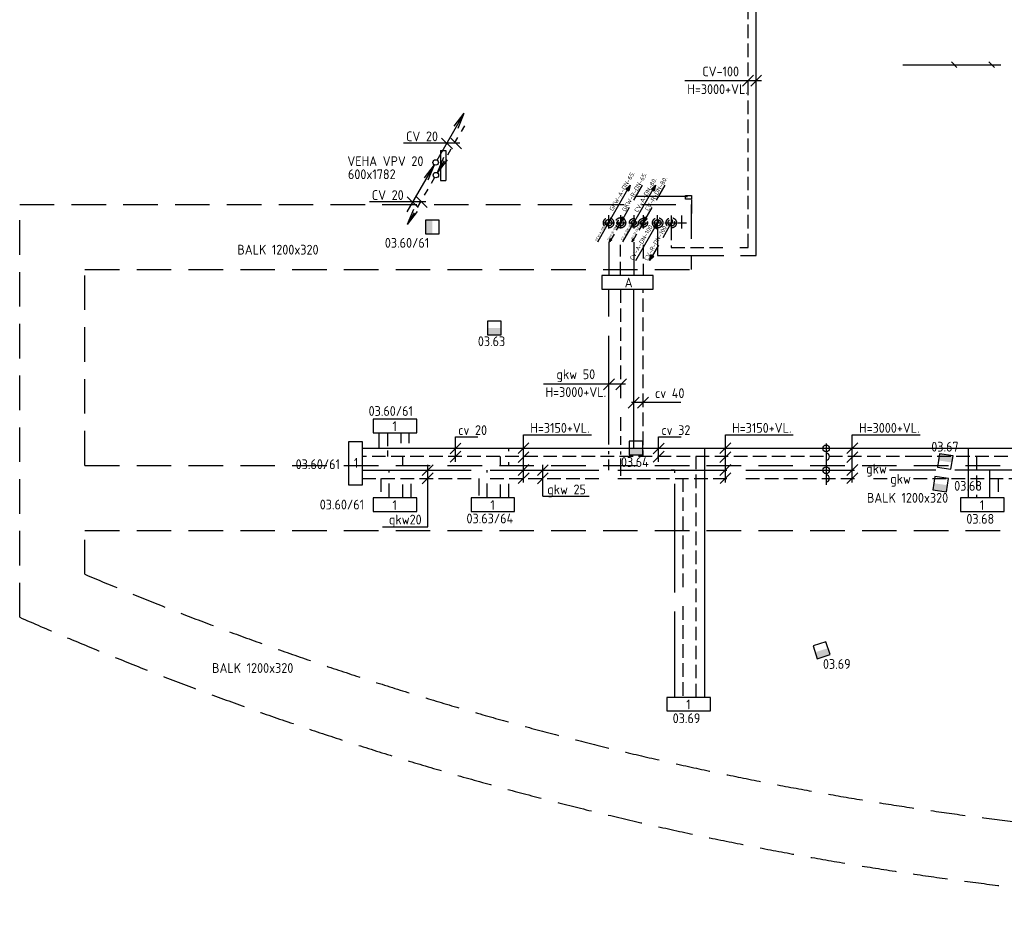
# Model space of a CAD drawing. Header units: millimetres. Extents: x -72266 to 7801, y -2539 to 50506.
# Tile 1 of 6: x -72266 to -54163, y 6853 to 23252. Entities that reach past the tile are written whole.
import ezdxf

# ---------------------------------------------------------------- set-up
doc = ezdxf.new("R2010")
doc.units = ezdxf.units.MM
doc.header["$LTSCALE"] = 50
for name, pattern in [('2322105', [47, 40, -7]), ('2322106', [47, 5, -2, 5, -2, 5, -2, 5, -2, 5, -2, 5, -7]), ('2322107', [2000, 1000, 1000]), ('2322108', [7, 5, -2]), ('DASHED', [19.05, 12.7, -6.35]), ('DASHED2', [9.525, 6.35, -3.175]), ('HIDDEN', [9.525, 6.35, -3.175]), ('HIDDEN2', [4.7625, 3.175, -1.5875]), ('KW', [7, 4, -1, 1, -1])]:
    doc.linetypes.add(name, pattern=pattern)
for name, color, linetype in [('60', 7, 'Continuous'), ('60-CV', 3, 'Continuous'), ('60-TXT', 1, 'Continuous'), ('62-GKW', 3, 'Continuous'), ('7KADERHALMOS', 2, 'Continuous'), ('SYM-W', 7, 'Continuous'), ('Thermostaat', 160, 'Continuous'), ('TRAPPEN', 1, 'Continuous'), ('WL532---_DBL', 6, 'Continuous'), ('WL532---_KW-LD', 5, 'KW'), ('WL550---_AANVOER', 4, 'Continuous'), ('WL550---_RETOUR', 4, 'Continuous'), ('WL5501--', 130, 'Continuous'), ('WL5501--_GKW-A', 4, 'Continuous'), ('WL5502--', 130, 'Continuous'), ('WL5502--_GKW-R', 4, 'HIDDEN'), ('WL561---_AANVOER', 10, 'Continuous'), ('WL561---_RETOUR', 10, 'Continuous'), ('WL5611--_CV-A', 3, 'Continuous'), ('WL5612--_CV-R', 3, 'DASHED2'), ('WM570---_MATEN-M', 7, 'Continuous')]:
    doc.layers.add(name, color=color, linetype=linetype)
doc.styles.add('BURO-018', font='ISO96.shx', dxfattribs={"height": 90})
doc.styles.add('ISO', font='ISO.SHX')

# ---------------------------------------------------------------- blocks, each defined once
blk = doc.blocks.new('004')
at = {"layer": '60', "color": 1, "linetype": 'Continuous'}
for p, q in [((3.42, 6.7), (5.25, 9.09)), ((4, 6.93), (5.25, 9.09)), ((4.1, 6.31), (5.25, 9.09)), ((2.75, 4.76), (3.38, 5.85)), ((1.5, 2.6), (2.13, 3.68)), ((0.25, 0.43), (0.88, 1.52))]:
    blk.add_line(p, q, dxfattribs=at)
blk.add_circle((0, 0), 0.5, dxfattribs=at)
blk = doc.blocks.new('002')
at = {"layer": '60', "color": 1, "linetype": 'Continuous'}
for p in [(-5.25, -9.09), (-2.08, -2.82), (-1.4, -3.22)]:
    blk.add_line(p, (-0.25, -0.43), dxfattribs=at)
blk.add_circle((0, 0), 0.5, dxfattribs=at)
blk = doc.blocks.new('$MAAT')
at = {"layer": 'SYM-W', "color": 1}
blk.add_line((1, 1), (-1, -1), dxfattribs=at)
blk = doc.blocks.new('005')
at = {"layer": '60', "color": 1, "linetype": 'Continuous'}
for p, q in [((-2.08, -2.82), (-0.25, -0.43)), ((-1.5, -2.6), (-0.25, -0.43)), ((-1.4, -3.22), (-0.25, -0.43)), ((-2.75, -4.76), (-2.13, -3.68)), ((-4, -6.93), (-3.38, -5.85)), ((-5.25, -9.09), (-4.63, -8.01))]:
    blk.add_line(p, q, dxfattribs=at)
blk.add_circle((0, 0), 0.5, dxfattribs=at)
blk = doc.blocks.new('001')
at = {"layer": '60', "color": 1, "linetype": 'Continuous'}
for p in [(0.25, 0.43), (3.42, 6.7), (4.1, 6.31)]:
    blk.add_line(p, (5.25, 9.09), dxfattribs=at)
blk.add_circle((0, 0), 0.5, dxfattribs=at)
blk = doc.blocks.new('PA')
at = {"layer": 'WL532---_KW-LD', "color": 7, "linetype": 'Continuous'}
blk.add_line((0, 0), (200, 346.4), dxfattribs=at)
at = {"layer": 'WL532---_KW-LD', "color": 7}
for p, q in [((162, 310.6), (200, 346.4)), ((162, 310.6), (188, 295.6)), ((200, 346.4), (170.7, 305.6)), ((200, 346.4), (179.3, 300.6)), ((200, 346.4), (188, 295.6))]:
    blk.add_line(p, q, dxfattribs=at)
blk = doc.blocks.new('PR')
at = {"layer": 'WL532---_KW-LD', "color": 7, "linetype": 'HIDDEN2'}
blk.add_line((200, 346.4), (0, 0), dxfattribs=at)
at = {"layer": 'WL532---_KW-LD', "color": 7}
for p, q in [((0, 0), (12, 50.8)), ((0, 0), (20.7, 45.8)), ((0, 0), (29.3, 40.8)), ((38, 35.8), (0, 0)), ((38, 35.8), (12, 50.8))]:
    blk.add_line(p, q, dxfattribs=at)
blk = doc.blocks.new('SW30485012')
at = {"color": 0, "linetype": 'Continuous'}
for p, q in [((-2.5, 2.5), (-2.5, -2.5)), ((2.5, 2.5), (-2.5, 2.5)), ((2.5, -2.5), (2.5, 2.5)), ((-2.5, -2.5), (2.5, -2.5))]:
    blk.add_line(p, q, dxfattribs=at)
blk.add_solid([(-2.5, 0), (2.5, 0), (-2.5, -2.5), (2.5, -2.5)], dxfattribs=at)
at = {"color": 0, "linetype": 'Continuous', "style": 'BURO-018', "flags": 1}
blk.add_attdef('W_ID', (0, 0), '', height=1.8, dxfattribs=at)

msp = doc.modelspace()

# ---------------------------------------------------------------- linework, layer by layer
at = {"linetype": 'DASHED'}
msp.add_line((-71066, 13051), (-71066, 13855), dxfattribs=at)
at = {"layer": '60', "color": 2, "linetype": 'Continuous'}
for p, q in [((-64528, 20849), (-64528, 20292)), ((-64428, 20849), (-64428, 20292))]:
    msp.add_line(p, q, dxfattribs=at)
for points in [[(-61561, 18297), (-60621, 18297), (-60621, 18547), (-61561, 18547)], [(-66216, 15491), (-65966, 15491), (-65966, 14691), (-66216, 14691)]]:
    msp.add_lwpolyline(points, close=True, dxfattribs=at)
at = {"layer": '60-CV', "color": 7}
for p, q in [((-58625, 22129), (-60035, 22129)), ((-65207, 20986), (-64171, 20986)), ((-65837, 19907), (-64801, 19907)), ((-61128, 16547), (-62636, 16547)), ((-64254, 15579), (-63841, 15579)), ((-64254, 15121), (-64254, 15579)), ((-63002, 14738), (-63002, 15615)), ((-63002, 15615), (-61753, 15615)), ((-60519, 15579), (-60106, 15579)), ((-60519, 15121), (-60519, 15579)), ((-59291, 14738), (-59291, 15615)), ((-59291, 15615), (-58042, 15615)), ((-56958, 14738), (-56958, 15615)), ((-56958, 15615), (-55709, 15615)), ((-62902, 15471), (-63102, 15271)), ((-59191, 15471), (-59391, 15271)), ((-56858, 15471), (-57058, 15271)), ((-62902, 15306), (-63102, 15106)), ((-59191, 15306), (-59391, 15106)), ((-56858, 15306), (-57058, 15106)), ((-62902, 15069), (-63102, 14869)), ((-59191, 15069), (-59391, 14869)), ((-56858, 15069), (-57058, 14869)), ((-62899, 14919), (-63099, 14719)), ((-59188, 14919), (-59388, 14719)), ((-56855, 14919), (-57055, 14719))]:
    msp.add_line(p, q, dxfattribs=at)
at = {"layer": '62-GKW', "color": 7}
for p, q in [((-60111, 16210), (-61019, 16210)), ((-64764, 13922), (-64764, 15066)), ((-62648, 14488), (-62648, 15066)), ((-62648, 14488), (-61793, 14488)), ((-65594, 13922), (-64764, 13922))]:
    msp.add_line(p, q, dxfattribs=at)
at = {"layer": '7KADERHALMOS', "linetype": 'Continuous'}
for p, q in [((-64528, 20849), (-64428, 20849)), ((-64528, 20292), (-64428, 20292))]:
    msp.add_line(p, q, dxfattribs=at)
at = {"layer": 'SYM-W', "color": 7}
for p, q in [((-55036, 22374), (-55136, 22474)), ((-54344, 22374), (-54444, 22474)), ((-56027, 22422), (-54229, 22422)), ((-58775, 22229), (-58975, 22029)), ((-58625, 22229), (-58825, 22029)), ((-64510, 21075), (-64310, 20875)), ((-64341, 21075), (-64141, 20875)), ((-65140, 19995), (-64940, 19795)), ((-64971, 19995), (-64771, 19795))]:
    msp.add_line(p, q, dxfattribs=at)
at = {"layer": 'SYM-W', "color": 2, "linetype": 'Continuous'}
for p, q in [((-65766, 14455), (-65766, 14205)), ((-64966, 14455), (-65766, 14455)), ((-64966, 14205), (-64966, 14455)), ((-63966, 14455), (-63966, 14205)), ((-63166, 14455), (-63966, 14455)), ((-63166, 14205), (-63166, 14455)), ((-54166, 14455), (-54966, 14455)), ((-54966, 14455), (-54966, 14205)), ((-54166, 14205), (-54166, 14455)), ((-65766, 14205), (-64966, 14205)), ((-63966, 14205), (-63166, 14205)), ((-54966, 14205), (-54166, 14205)), ((-59566, 10788), (-60366, 10788)), ((-60366, 10788), (-60366, 10538)), ((-59566, 10538), (-59566, 10788)), ((-60366, 10538), (-59566, 10538))]:
    msp.add_line(p, q, dxfattribs=at)
msp.add_lwpolyline([(-65766, 15655), (-64966, 15655), (-64966, 15905), (-65766, 15905)], close=True, dxfattribs=at)
at = {"layer": 'TRAPPEN'}
for p, q in [((-60027, 20001), (-60957, 20001)), ((-60027, 19949), (-60027, 20016)), ((-60027, 19949), (-60027, 20016)), ((-60027, 20016), (-59913, 20016)), ((-60027, 20001), (-59987, 20001)), ((-60027, 20001), (-59987, 20001)), ((-59913, 19949), (-60027, 19949)), ((-59913, 20016), (-59913, 19949)), ((-59913, 20016), (-59913, 19949)), ((-59913, 19939), (-59913, 19689)), ((-59913, 19939), (-59913, 19689))]:
    msp.add_line(p, q, dxfattribs=at)
at = {"layer": 'WL532---_DBL', "color": 7}
for p, q in [((-60095, 19652), (-60095, 19410)), ((-60166, 19516), (-60005, 19516))]:
    msp.add_line(p, q, dxfattribs=at)
at = {"layer": 'WL550---_AANVOER', "color": 7}
for p, q in [((-61439, 19654), (-61439, 19412)), ((-61541, 19516), (-61351, 19516))]:
    msp.add_line(p, q, dxfattribs=at)
at = {"layer": 'WL550---_AANVOER', "color": 7, "linetype": 'HIDDEN2'}
msp.add_circle((-61439, 19516), 95, dxfattribs=at)
at = {"layer": 'WL550---_RETOUR', "color": 7}
for p, q in [((-61219, 19658), (-61219, 19410)), ((-61299, 19516), (-61136, 19516))]:
    msp.add_line(p, q, dxfattribs=at)
at = {"layer": 'WL5501--', "linetype": '2322105'}
for p, q in [((-61436, 19162), (-61436, 18547)), ((-61436, 15440), (-61436, 18293)), ((-65255, 15466), (-65255, 15655)), ((-65105, 15466), (-65105, 15655)), ((-61436, 15261), (-61436, 15318)), ((-61436, 14966), (-61436, 15160)), ((-65966, 14966), (-56771, 14966)), ((-65476, 14966), (-65476, 14922)), ((-63676, 14966), (-63676, 14922)), ((-60226, 14966), (-60226, 14916)), ((-48372, 14966), (-56274, 14966)), ((-54426, 14455), (-54427, 14966)), ((-65476, 14723), (-65476, 14455)), ((-63676, 14723), (-63676, 14455)), ((-60226, 14716), (-60226, 10788))]:
    msp.add_line(p, q, dxfattribs=at)
msp.add_circle((-61439, 19516), 60, dxfattribs=at)
for centre, radius, start, end in [((-61444, 19546), 30.5, 280.0223, 79.9777), ((-61433, 19486), 30.6, 101.1838, 258.8162)]:
    msp.add_arc(centre, radius, start, end, dxfattribs=at)
at = {"layer": 'WL5501--_GKW-A', "color": 7}
msp.add_line((-57438, 15458), (-57438, 14699), dxfattribs=at)
at = {"layer": 'WL5501--_GKW-A'}
msp.add_line((-60226, 14966), (-60287, 14966), dxfattribs=at)
at = {"layer": 'WL5501--_GKW-A', "color": 7}
for centre in [(-57438, 15366), (-57438, 14966)]:
    msp.add_circle(centre, 62.8, dxfattribs=at)
for centre in [(-57438, 15216), (-57438, 14816)]:
    msp.add_arc(centre, 62.8, 270, 90, dxfattribs=at)
at = {"layer": 'WL5502--', "linetype": '2322106'}
for p, q in [((-61220, 18547), (-61220, 19112)), ((-61220, 18293), (-61220, 15433)), ((-65966, 14816), (-56311, 14816)), ((-65626, 14816), (-65626, 14455)), ((-60076, 14816), (-60076, 10788)), ((-55832, 14816), (-51998, 14816)), ((-54277, 14816), (-54276, 14455))]:
    msp.add_line(p, q, dxfattribs=at)
for radius in [95, 60]:
    msp.add_circle((-61219, 19516), radius, dxfattribs=at)
for centre, radius, start, end in [((-61224, 19546), 30.5, 280.0223, 79.9777), ((-61213, 19486), 30.6, 101.1838, 258.8162)]:
    msp.add_arc(centre, radius, start, end, dxfattribs=at)
at = {"layer": 'WL5502--_GKW-R'}
for p, q in [((-61220, 15311), (-61220, 15254)), ((-61220, 15182), (-61220, 14816)), ((-63826, 14816), (-63826, 14455))]:
    msp.add_line(p, q, dxfattribs=at)
at = {"layer": 'WL561---_AANVOER', "linetype": '2322107'}
for p, q in [((-58725, 18914), (-58725, 23847)), ((-60536, 19419), (-60536, 18914)), ((-60976, 19162), (-60976, 18547)), ((-60536, 18914), (-59319, 18914)), ((-59015, 18914), (-58725, 18914)), ((-60976, 15366), (-60976, 18293)), ((-65655, 15366), (-65655, 15655)), ((-55737, 15366), (-65966, 15366)), ((-63276, 15366), (-63276, 15316)), ((-59676, 15366), (-59676, 10788)), ((-43072, 15366), (-55832, 15366)), ((-54826, 15366), (-54826, 14455)), ((-63276, 15116), (-63276, 15066)), ((-65076, 14716), (-65076, 14455)), ((-63276, 14716), (-63276, 14455))]:
    msp.add_line(p, q, dxfattribs=at)
for centre, radius in [((-60974, 19516), 45), ((-60536, 19516), 60)]:
    msp.add_circle(centre, radius, dxfattribs=at)
for centre, radius, start, end in [((-60980, 19538), 23.2, 284.113, 75.887), ((-60541, 19546), 30.5, 279.9917, 80.0083), ((-60971, 19493), 22.8, 98.9352, 261.0648), ((-60530, 19486), 30.5, 100.3207, 259.6793)]:
    msp.add_arc(centre, radius, start, end, dxfattribs=at)
at = {"layer": 'WL561---_RETOUR', "linetype": '2322108'}
for p, q in [((-58875, 19064), (-58875, 23997)), ((-60285, 19446), (-60285, 19064)), ((-60803, 19112), (-60803, 18547)), ((-60285, 19064), (-59329, 19064)), ((-59024, 19064), (-58875, 19064)), ((-60803, 15426), (-60803, 18293)), ((-65505, 15655), (-65505, 15398)), ((-55737, 15216), (-65966, 15216)), ((-65505, 15330), (-65505, 15216)), ((-65222, 15066), (-65222, 15216)), ((-63426, 15066), (-63426, 15216)), ((-60803, 15216), (-60803, 15326)), ((-59826, 10788), (-59826, 15216)), ((-49548, 15216), (-55832, 15216)), ((-54676, 15216), (-54676, 14455)), ((-65222, 14455), (-65222, 14716)), ((-63426, 14455), (-63426, 14716))]:
    msp.add_line(p, q, dxfattribs=at)
for centre, radius in [((-60803, 19516), 45), ((-60285, 19516), 60)]:
    msp.add_circle(centre, radius, dxfattribs=at)
for centre, radius, start, end in [((-60809, 19538), 23.2, 284.113, 75.887), ((-60290, 19546), 30.5, 279.9917, 80.0083), ((-60800, 19493), 22.8, 98.9352, 261.0648), ((-60279, 19486), 30.5, 100.3207, 259.6793)]:
    msp.add_arc(centre, radius, start, end, dxfattribs=at)
at = {"layer": 'WL5611--_CV-A', "color": 7}
for p, q in [((-60974, 19656), (-60974, 19410)), ((-60536, 19393), (-60536, 19656)), ((-61047, 19516), (-60911, 19516)), ((-60619, 19516), (-60458, 19516))]:
    msp.add_line(p, q, dxfattribs=at)
at = {"layer": 'WL5611--_CV-A', "color": 7, "linetype": 'HIDDEN2'}
for centre, radius in [((-60974, 19516), 80), ((-60536, 19516), 95)]:
    msp.add_circle(centre, radius, dxfattribs=at)
at = {"layer": 'WL5612--_CV-R', "color": 7}
for p, q in [((-60803, 19656), (-60803, 19410)), ((-60285, 19648), (-60285, 19408)), ((-60875, 19516), (-60733, 19516)), ((-60402, 19516), (-60176, 19516))]:
    msp.add_line(p, q, dxfattribs=at)
at = {"layer": 'WL5612--_CV-R', "color": 7, "linetype": 'HIDDEN2'}
for centre, radius in [((-60803, 19516), 80), ((-60285, 19516), 95)]:
    msp.add_circle(centre, radius, dxfattribs=at)
at = {"layer": 'WM570---_MATEN-M', "linetype": 'DASHED'}
for p, q in [((-72266, 19855), (-59922, 19855)), ((-72266, 12261), (-72266, 19855)), ((-59922, 19855), (-59922, 18655)), ((-71066, 18655), (-59922, 18655)), ((-71066, 15055), (-71066, 18655)), ((-71066, 15055), (-21866, 15055)), ((-71066, 13855), (-21866, 13855))]:
    msp.add_line(p, q, dxfattribs=at)
for radius, start, end in [(63041, 247.03139, 292.96833), (64241, 246.32069, 293.67904)]:
    msp.add_arc((-46466, 71094), radius, start, end, dxfattribs=at)

# ---------------------------------------------------------------- block references
at = {"layer": '60-CV', "color": 7, "xscale": 100, "yscale": 100, "zscale": 100}
for p in [(-61432, 16547), (-61208, 16547), (-64254, 15366), (-60519, 15366), (-64254, 15216), (-60519, 15216)]:
    msp.add_blockref('$MAAT', p, dxfattribs=at)
at = {"layer": '62-GKW', "color": 7, "xscale": 100, "yscale": 100, "zscale": 100}
for p in [(-60978, 16210), (-60804, 16210), (-64764, 14966), (-62648, 14966), (-64764, 14816), (-62648, 14816)]:
    msp.add_blockref('$MAAT', p, dxfattribs=at)
at = {"layer": 'Thermostaat', "yscale": 50, "zscale": 50}
for p, xscale, rotation in [((-64681, 19441), 50, 270), ((-55248, 15126), 50.00000000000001, 170.7393543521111), ((-55332, 14708), 50, 351.5731282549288), ((-57522, 11655), 49.99999999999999, 17.85002158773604)]:
    msp.add_blockref('SW30485012', p, dxfattribs=dict(at, xscale=xscale, rotation=rotation))
at = {"layer": 'Thermostaat', "xscale": 50, "yscale": 50, "zscale": 50}
for p in [(-63537, 17580), (-60934, 15375)]:
    msp.add_blockref('SW30485012', p, dxfattribs=at)
at = {"layer": 'WL532---_DBL', "xscale": 2, "yscale": 2, "zscale": 2}
for name, p in [('PA', (-61439, 19516)), ('PR', (-61219, 19516)), ('PA', (-60974, 19516)), ('PR', (-60803, 19516)), ('PA', (-60936, 18823)), ('PR', (-60685, 18823))]:
    msp.add_blockref(name, p, dxfattribs=at)
at = {"layer": 'WL532---_DBL'}
for p in [(-61419, 19169), (-61003, 19169)]:
    msp.add_blockref('PR', p, dxfattribs=at)
at = {"layer": 'WL5501--', "linetype": '2322105'}
msp.add_blockref('PA', (-61639, 19169), dxfattribs=at)
at = {"layer": 'WL561---_AANVOER', "linetype": '2322107', "xscale": 100, "yscale": 100, "zscale": 100}
for name in ['001', '002']:
    msp.add_blockref(name, (-64617, 20626), dxfattribs=at)
at = {"layer": 'WL561---_AANVOER', "linetype": '2322107', "xscale": 100, "yscale": 100, "zscale": 100, "rotation": 180}
for name in ['005', '004']:
    msp.add_blockref(name, (-64614, 20393), dxfattribs=at)
at = {"layer": 'WL561---_AANVOER', "linetype": '2322107'}
msp.add_blockref('PA', (-61174, 19169), dxfattribs=at)

# ---------------------------------------------------------------- texts
at = {"layer": '60', "color": 1, "linetype": 'Continuous', "style": 'ISO'}
for s, p in [('A', (-61142, 18328)), ('1', (-65412, 15685)), ('1', (-66122, 15010)), ('1', (-65412, 14235)), ('1', (-63612, 14235)), ('1', (-54612, 14235)), ('1', (-60012, 10568))]:
    msp.add_text(s, height=180, dxfattribs=at).set_placement(p)
at = {"layer": '60-CV', "color": 7, "style": 'ISO'}
for s, p in [('CV-100', (-59714, 22210)), ('H=3000+VL.', (-59992, 21884)), ('CV 20', (-65161, 21016)), ('CV 20', (-65791, 19936)), ('gkw 50', (-62397, 16640)), ('H=3000+VL.', (-62598, 16313)), ('cv 20', (-64203, 15613)), ('H=3150+VL.', (-62878, 15654)), ('cv 32', (-60468, 15613)), ('H=3150+VL.', (-59167, 15654)), ('H=3000+VL.', (-56834, 15654))]:
    msp.add_text(s, height=180, dxfattribs=at).set_placement(p)
at = {"layer": '60-TXT', "color": 7, "linetype": 'Continuous', "style": 'ISO'}
for s, p in [('VEHA VPV 20', (-66241, 20560)), ('600x1782', (-66230, 20319))]:
    msp.add_text(s, height=180, dxfattribs=at).set_placement(p)
at = {"layer": '62-GKW', "color": 7, "style": 'ISO'}
for s, p in [('cv 40', (-60585, 16292)), ('gkw', (-56260, 14716)), ('gkw 25', (-62566, 14522)), (' gkw20', (-65580, 13968))]:
    msp.add_text(s, height=180, dxfattribs=at).set_placement(p)
at = {"layer": 'SYM-W', "color": 7, "style": 'ISO'}
for s, height, p in [('GKW-A-DN-65.', 80, (-61360, 19725)), ('GKW-R-DN-65.', 80, (-61129, 19713)), ('CV-A-DN-80.', 80, (-60902, 19701)), ('CV-R-DN-80.', 80, (-60705, 19727)), ('GKW-A-DN-100', 40, (-61658, 19176)), ('GKW-R-DN-100.', 40, (-61433, 19184)), ('CV-A-DN-80.', 40, (-61183, 19189)), ('CV-A-DN-100.', 80, (-60986, 18818)), ('CV-R-DN-80.', 40, (-60999, 19203)), ('CV-R-DN-100.', 80, (-60722, 18811))]:
    msp.add_text(s, height=height, rotation=60, dxfattribs=at).set_placement(p)
at = {"layer": 'Thermostaat', "color": 0, "style": 'ISO'}
for s, p in [('03.60/61', (-65552, 19058)), ('03.63', (-63842, 17247)), ('03.60/61', (-65851, 15965)), ('03.67', (-55505, 15308)), ('03.64', (-61211, 15026)), ('03.60/61', (-67192, 14986)), ('03.68', (-55084, 14588)), ('03.60/61', (-66749, 14244)), ('03.63/64', (-64051, 13988)), ('03.68', (-54860, 13981)), ('03.69', (-57497, 11312)), ('03.69', (-60260, 10314))]:
    msp.add_text(s, height=180, dxfattribs=at).set_placement(p)
at = {"layer": 'WL5501--_GKW-A', "color": 7, "style": 'ISO'}
msp.add_text('gkw', height=180, dxfattribs=at).set_placement((-56702, 14904))
at = {"layer": 'WM570---_MATEN-M', "color": 7, "style": 'ISO'}
for p in [(-68265, 18932), (-56689, 14368), (-68729, 11238)]:
    msp.add_text('BALK 1200x320', height=180, dxfattribs=at).set_placement(p)

doc.saveas('drawing.dxf')
